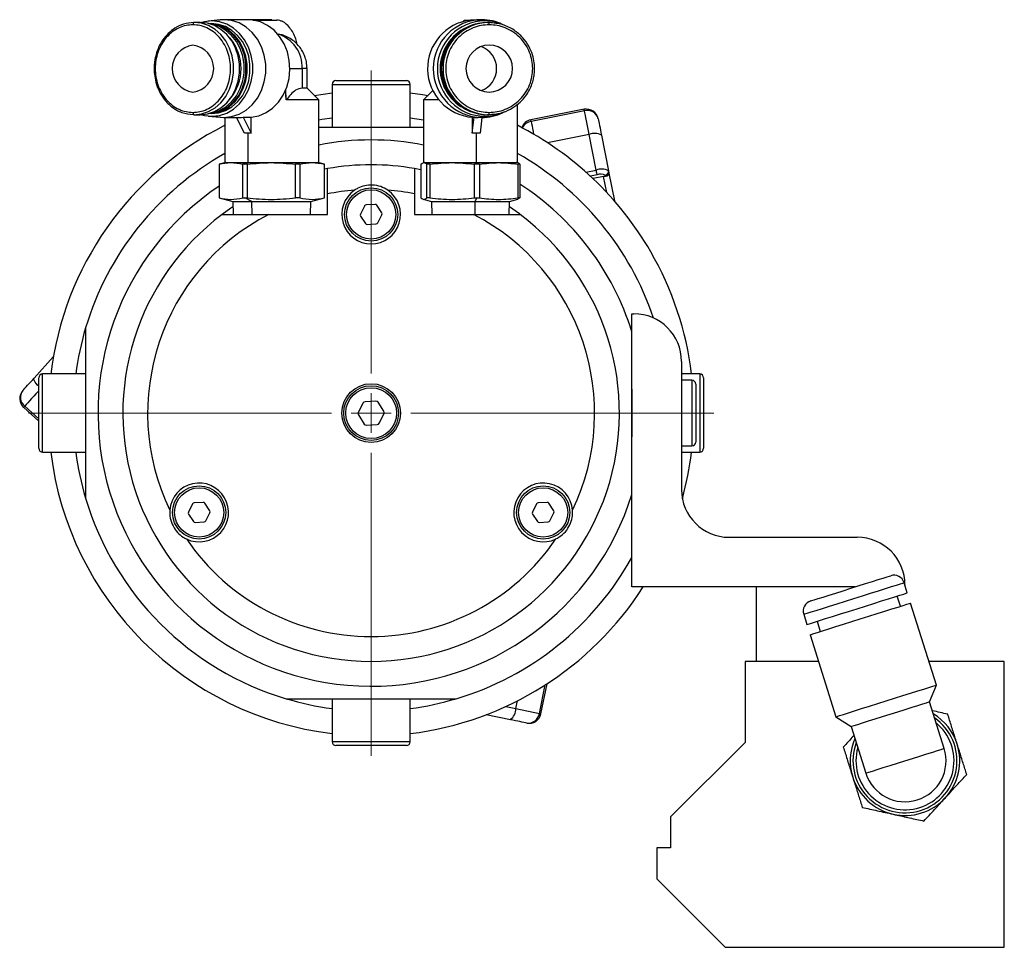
# Model space of a CAD drawing. Header units: inches. Extents: x 0.9 to 21.3, y 0.6 to 16.7.
# Tile 8 of 8: x 16.4 to 21.3, y 6.5 to 11.2. Entities that reach past the tile are written whole.
import ezdxf

# ---------------------------------------------------------------- set-up
doc = ezdxf.new("R2010")
doc.units = ezdxf.units.IN
doc.header["$MEASUREMENT"] = 0

# ---------------------------------------------------------------- blocks, each defined once
blk = doc.blocks.new('SW_CENTERMARKSYMBOL_2')
at = {"color": 0, "linetype": 'Continuous', "lineweight": 0}
for p, q in [((0, 0.2), (0, 1.725)), ((0, 0), (0, 0.1)), ((-0.2, 0), (-1.725, 0)), ((0, 0), (-0.1, 0)), ((0, 0), (0, -0.1)), ((0, 0), (0.1, 0)), ((0.2, 0), (1.725, 0)), ((0, -0.2), (0, -1.725))]:
    blk.add_line(p, q, dxfattribs=at)

msp = doc.modelspace()

# ---------------------------------------------------------------- linework, layer by layer
at = {"color": 7, "linetype": 'Continuous', "lineweight": 25}
for p, q in [((17.3724, 11.1547), (17.3125, 11.1485)), ((17.391, 11.1556), (17.3307, 11.1494)), ((17.391, 11.1556), (17.3724, 11.1547)), ((17.6324, 11.1556), (17.391, 11.1556)), ((17.5371, 11.1538), (17.6578, 11.1538)), ((17.6324, 11.1556), (17.6578, 11.1538)), ((18.6031, 11.1538), (18.6324, 11.1556)), ((18.6031, 11.1538), (18.6318, 11.1538)), ((18.6324, 11.1556), (18.6898, 11.1556)), ((18.6898, 11.1556), (18.7041, 11.1494)), ((17.2713, 11.1418), (17.2412, 11.1418)), ((17.3161, 11.1359), (17.3287, 11.1359)), ((17.6836, 11.1475), (17.678, 11.1484)), ((18.7182, 11.1418), (18.7253, 11.1418)), ((18.8062, 11.1263), (18.7945, 11.1318)), ((17.6578, 11.0842), (17.6668, 11.0813)), ((17.7233, 10.9096), (17.7847, 10.9096)), ((17.7847, 10.9096), (17.7847, 10.8111)), ((17.8096, 10.9096), (17.7847, 10.9096)), ((17.8096, 10.8111), (17.8096, 10.9096)), ((17.8096, 10.8111), (17.7847, 10.8111)), ((17.8687, 10.7521), (17.8096, 10.8111)), ((17.9356, 10.8293), (17.9356, 10.6128)), ((17.9356, 10.8293), (18.034, 10.8293)), ((17.9553, 10.849), (18.0439, 10.849)), ((18.034, 10.8293), (18.3293, 10.8293)), ((18.0439, 10.849), (18.3096, 10.849)), ((18.3293, 10.6128), (18.3293, 10.8293)), ((17.7049, 10.7521), (17.7005, 10.8003)), ((17.7049, 10.7521), (17.703, 10.8045)), ((17.8459, 10.7748), (17.9356, 10.7883)), ((18.443, 10.7988), (18.3962, 10.7521)), ((17.8687, 10.7521), (17.7049, 10.7521)), ((17.8687, 10.4371), (17.8687, 10.7521)), ((18.3962, 10.7521), (18.3962, 10.4371)), ((18.4755, 10.7521), (18.3962, 10.7521)), ((18.8687, 10.4371), (18.8687, 10.7292)), ((17.2412, 10.6773), (17.2713, 10.6773)), ((17.3125, 10.6706), (17.3724, 10.6645)), ((17.3287, 10.6832), (17.3161, 10.6832)), ((17.3307, 10.6697), (17.391, 10.6635)), ((17.3724, 10.6645), (17.391, 10.6635)), ((17.391, 10.6635), (17.4715, 10.6635)), ((17.3962, 10.6635), (17.3962, 10.4371)), ((17.4952, 10.5839), (17.4546, 10.6635)), ((17.488, 10.6643), (17.5287, 10.6643)), ((17.488, 10.6643), (17.5291, 10.5839)), ((17.5291, 10.5839), (17.5291, 10.6643)), ((18.3293, 10.6623), (18.3962, 10.6519)), ((18.6415, 10.5839), (18.6512, 10.6643)), ((18.6415, 10.6643), (18.6415, 10.5839)), ((18.6416, 10.6643), (18.6512, 10.6643)), ((18.6898, 10.6635), (18.6707, 10.6635)), ((18.6902, 10.6635), (18.6805, 10.5839)), ((18.7041, 10.6697), (18.6898, 10.6635)), ((18.7253, 10.6773), (18.7182, 10.6773)), ((18.7945, 10.6873), (18.8062, 10.6929)), ((19.2051, 10.7045), (18.9363, 10.6514)), ((19.2066, 10.6965), (18.9378, 10.6435)), ((18.3962, 10.6128), (17.8687, 10.6128)), ((18.9378, 10.6435), (18.9363, 10.6514)), ((17.5117, 10.5848), (17.5117, 10.4371)), ((17.5291, 10.5839), (17.5117, 10.5848)), ((18.6805, 10.5839), (18.6611, 10.5848)), ((18.6611, 10.5848), (18.6611, 10.4371)), ((19.2301, 10.5779), (19.0201, 10.5364)), ((19.2655, 10.3987), (19.2301, 10.5779)), ((19.2919, 10.5745), (19.3273, 10.3954)), ((17.4002, 10.4371), (17.3667, 10.4281)), ((17.3667, 10.4281), (17.3667, 10.2588)), ((17.3669, 10.4281), (17.3667, 10.4281)), ((17.3669, 10.4281), (17.3669, 10.2588)), ((17.3962, 10.4371), (17.5117, 10.4371)), ((17.4859, 10.2588), (17.4859, 10.4281)), ((17.4967, 10.4281), (17.4859, 10.4281)), ((17.4967, 10.4281), (17.5138, 10.4371)), ((17.5077, 10.4281), (17.4967, 10.4281)), ((17.5077, 10.4281), (17.5077, 10.2588)), ((17.5117, 10.4371), (17.8687, 10.4371)), ((17.7733, 10.4281), (17.7512, 10.4281)), ((17.7512, 10.2588), (17.7512, 10.4281)), ((17.7733, 10.4281), (17.7733, 10.2588)), ((17.8982, 10.4281), (17.8647, 10.4371)), ((17.8977, 10.4281), (17.8982, 10.4281)), ((17.8977, 10.2588), (17.8977, 10.4281)), ((17.8982, 10.2588), (17.8982, 10.4281)), ((18.3832, 10.4281), (18.3832, 10.2588)), ((18.4002, 10.4371), (18.3945, 10.4356)), ((18.3962, 10.4371), (18.6611, 10.4371)), ((18.428, 10.4281), (18.4127, 10.4281)), ((18.4127, 10.2588), (18.4127, 10.4281)), ((18.428, 10.4281), (18.428, 10.2588)), ((18.6647, 10.4281), (18.6521, 10.4281)), ((18.6521, 10.2588), (18.6521, 10.4281)), ((18.6647, 10.4281), (18.6606, 10.4371)), ((18.6611, 10.4371), (18.8687, 10.4371)), ((18.6772, 10.4281), (18.6647, 10.4281)), ((18.6772, 10.4281), (18.6772, 10.2588)), ((18.8704, 10.4356), (18.8647, 10.4371)), ((18.8817, 10.4281), (18.8704, 10.4343)), ((18.8817, 10.4281), (18.8718, 10.4281)), ((18.8718, 10.2588), (18.8718, 10.4281)), ((18.8817, 10.4281), (18.8817, 10.2588)), ((17.9129, 10.4059), (17.8982, 10.4032)), ((18.3832, 10.3999), (18.351, 10.4061)), ((19.2136, 10.3885), (19.2655, 10.3987)), ((19.2702, 10.3748), (19.2361, 10.368)), ((19.3025, 10.3662), (19.2493, 10.3557)), ((19.3182, 10.2864), (19.3025, 10.3662)), ((19.3124, 10.3677), (19.3114, 10.3725)), ((19.3273, 10.3954), (19.3298, 10.3825)), ((19.3298, 10.3825), (19.3573, 10.2431)), ((17.9134, 10.1753), (17.9134, 10.2788)), ((18.3509, 10.2789), (18.3509, 10.1753)), ((17.3667, 10.2588), (17.436, 10.2403)), ((17.3669, 10.2588), (17.3667, 10.2588)), ((17.436, 10.2403), (17.438, 10.1753)), ((17.436, 10.2403), (17.5321, 10.2403)), ((17.4859, 10.2588), (17.4967, 10.2588)), ((17.5321, 10.2403), (17.4967, 10.2588)), ((17.4967, 10.2588), (17.5077, 10.2588)), ((17.5321, 10.2403), (17.8289, 10.2403)), ((17.5331, 10.1753), (17.5321, 10.2403)), ((17.7733, 10.2588), (17.7512, 10.2588)), ((17.8269, 10.1753), (17.8289, 10.2403)), ((17.8289, 10.2403), (17.8982, 10.2588)), ((17.8977, 10.2588), (17.8982, 10.2588)), ((18.0988, 10.2178), (18.0783, 10.1772)), ((18.1524, 10.2257), (18.107, 10.2232)), ((18.1861, 10.1832), (18.1612, 10.2212)), ((18.3945, 10.2514), (18.436, 10.2403)), ((18.428, 10.2588), (18.4127, 10.2588)), ((18.436, 10.2403), (18.438, 10.1753)), ((18.436, 10.2403), (18.6563, 10.2403)), ((18.6521, 10.2588), (18.6647, 10.2588)), ((18.656, 10.1753), (18.6563, 10.2403)), ((18.6563, 10.2403), (18.6647, 10.2588)), ((18.6563, 10.2403), (18.8289, 10.2403)), ((18.6647, 10.2588), (18.6772, 10.2588)), ((18.8269, 10.1753), (18.8289, 10.2403)), ((18.8289, 10.2403), (18.8704, 10.2514)), ((18.8817, 10.2588), (18.8704, 10.2527)), ((18.8817, 10.2588), (18.8718, 10.2588)), ((17.6171, 10.1753), (17.9134, 10.1753)), ((18.0788, 10.1674), (18.1037, 10.1294)), ((18.1661, 10.1328), (18.1866, 10.1734)), ((18.3509, 10.1753), (18.6478, 10.1753)), ((18.1125, 10.1249), (18.1579, 10.1274)), ((19.4449, 8.3003), (19.4449, 9.6753)), ((19.4449, 9.6753), (19.4549, 9.6753)), ((16.6949, 9.6038), (16.6949, 8.7468)), ((16.4354, 9.3515), (16.5322, 9.4578)), ((19.6949, 9.4353), (19.6949, 8.7903)), ((16.6949, 9.3722), (16.4784, 9.3722)), ((16.4784, 9.3458), (16.4784, 9.3722)), ((19.7865, 9.3722), (19.6949, 9.3722)), ((19.7865, 9.3722), (19.7865, 8.9785)), ((16.4587, 9.3287), (16.4587, 9.3525)), ((16.4587, 8.9981), (16.4587, 9.3287)), ((16.4784, 8.9785), (16.4784, 9.3458)), ((19.7471, 9.3407), (19.6949, 9.3407)), ((19.7471, 9.3407), (19.7471, 9.01)), ((19.7668, 9.321), (19.7668, 9.0296)), ((19.8062, 9.3525), (19.8062, 8.9981)), ((18.0921, 9.2263), (18.0674, 9.1776)), ((18.1564, 9.2358), (18.102, 9.2328)), ((18.1968, 9.1848), (18.167, 9.2304)), ((16.3827, 9.2044), (16.4587, 9.1351)), ((16.3881, 9.2103), (16.4587, 9.146)), ((18.1728, 9.1243), (18.1975, 9.173)), ((18.0681, 9.1658), (18.0979, 9.1202)), ((18.1085, 9.1148), (18.1629, 9.1178)), ((16.4784, 8.9785), (16.6949, 8.9785)), ((19.6949, 9.01), (19.7471, 9.01)), ((19.6949, 8.9785), (19.7865, 8.9785)), ((17.2864, 8.7257), (17.241, 8.7232)), ((19.0185, 8.7257), (18.9731, 8.7232)), ((17.2328, 8.7178), (17.2122, 8.6772)), ((17.3201, 8.6832), (17.2952, 8.7213)), ((18.9648, 8.7178), (18.9443, 8.6772)), ((19.0521, 8.6832), (19.0272, 8.7213)), ((17.2128, 8.6674), (17.2377, 8.6294)), ((17.2464, 8.6249), (17.2918, 8.6274)), ((17.3001, 8.6328), (17.3206, 8.6734)), ((18.9448, 8.6674), (18.9697, 8.6294)), ((18.9785, 8.6249), (19.0239, 8.6274)), ((19.0321, 8.6328), (19.0526, 8.6734)), ((19.9349, 8.5503), (20.5799, 8.5503)), ((20.5689, 8.3003), (19.4449, 8.3003)), ((20.0699, 8.3003), (20.0699, 7.9253)), ((20.8317, 8.2703), (20.8156, 8.3216)), ((20.8199, 8.3103), (20.8199, 8.3077)), ((20.7966, 8.2029), (20.7804, 8.2542)), ((20.9779, 7.8061), (20.8479, 8.219)), ((20.31, 8.1624), (20.3262, 8.1112)), ((20.3775, 8.1273), (20.3936, 8.076)), ((20.3423, 8.0599), (20.4723, 7.647)), ((20.0149, 7.9253), (20.0149, 7.5173)), ((20.3847, 7.9253), (20.0149, 7.9253)), ((21.3199, 7.9253), (20.9403, 7.9253)), ((21.3199, 6.4863), (21.3199, 7.9253)), ((18.9793, 7.6633), (19.009, 7.807)), ((18.9872, 7.6617), (19.0185, 7.8131)), ((20.9431, 7.7223), (20.9779, 7.8061)), ((17.704, 7.7378), (18.5609, 7.7378)), ((17.9356, 7.7378), (17.9356, 7.5213)), ((18.3293, 7.5213), (18.3293, 7.7378)), ((18.81, 7.6983), (18.8608, 7.6878)), ((18.8608, 7.6878), (18.8689, 7.7268)), ((18.8608, 7.6878), (18.9793, 7.6633)), ((21.0171, 7.4874), (20.9431, 7.7223)), ((18.8337, 7.6321), (18.7122, 7.6572)), ((18.9793, 7.6633), (18.9872, 7.6617)), ((20.4723, 7.647), (20.5488, 7.5982)), ((20.5488, 7.5982), (20.6228, 7.3632)), ((18.3293, 7.5213), (17.9356, 7.5213)), ((18.3096, 7.5016), (17.9553, 7.5016)), ((20.0149, 7.5173), (19.6399, 7.1423)), ((19.6399, 7.1423), (19.6399, 6.9863)), ((19.5699, 6.9863), (19.5699, 6.8303)), ((19.6399, 6.9863), (19.5699, 6.9863)), ((19.5699, 6.8303), (19.9139, 6.4863)), ((19.9139, 6.4863), (21.3199, 6.4863))]:
    msp.add_line(p, q, dxfattribs=at)
at = {"color": 7, "linetype": 'Continuous', "lineweight": 25, "flags": 128}
for points in [[(17.391, 10.6635), (17.4299, 10.6677), (17.4674, 10.6801), (17.5024, 10.7003), (17.5335, 10.7277), (17.5598, 10.7613), (17.5804, 10.7999), (17.5945, 10.8422), (17.6016, 10.8869), (17.6016, 10.9323), (17.5945, 10.9769), (17.5804, 11.0192), (17.5598, 11.0578), (17.5335, 11.0914), (17.5024, 11.1188), (17.4674, 11.139), (17.4299, 11.1514), (17.391, 11.1556)], [(17.5287, 10.6643), (17.5669, 10.672), (17.6033, 10.6877), (17.6366, 10.711), (17.6657, 10.7409), (17.6896, 10.7764), (17.7076, 10.8165), (17.7189, 10.8597), (17.7232, 10.9046), (17.7204, 10.9497), (17.7106, 10.9934), (17.6941, 11.0342), (17.6714, 11.0709), (17.6434, 11.1022), (17.6109, 11.1269), (17.5751, 11.1443), (17.5371, 11.1538)], [(17.2412, 11.1418), (17.24, 11.1416), (17.2388, 11.1409), (17.2388, 11.1409)], [(17.2412, 10.6773), (17.2778, 10.6812), (17.3133, 10.693), (17.3463, 10.7121), (17.3757, 10.7379), (17.4005, 10.7696), (17.4199, 10.806), (17.4332, 10.846), (17.44, 10.8881), (17.44, 10.931), (17.4332, 10.9731), (17.4199, 11.0131), (17.4005, 11.0495), (17.3757, 11.0812), (17.3463, 11.107), (17.3133, 11.1262), (17.2778, 11.1379), (17.2412, 11.1418)], [(17.2713, 10.6773), (17.308, 10.6812), (17.3435, 10.693), (17.3764, 10.7121), (17.4058, 10.7379), (17.4307, 10.7696), (17.4501, 10.806), (17.4634, 10.846), (17.4701, 10.8881), (17.4701, 10.931), (17.4634, 10.9731), (17.4501, 11.0131), (17.4307, 11.0495), (17.4058, 11.0812), (17.3764, 11.107), (17.3435, 11.1262), (17.308, 11.1379), (17.2713, 11.1418)], [(17.3307, 11.1494), (17.2928, 11.1453), (17.2787, 11.1417)], [(17.3145, 10.6833), (17.3443, 10.687), (17.3788, 10.6985), (17.411, 10.7171), (17.4396, 10.7423), (17.4638, 10.7731), (17.4827, 10.8087), (17.4957, 10.8476), (17.5023, 10.8887), (17.5023, 10.9304), (17.4957, 10.9715), (17.4827, 11.0105), (17.4638, 11.046), (17.4396, 11.0769), (17.411, 11.102), (17.3788, 11.1206), (17.3443, 11.1321), (17.3145, 11.1358)], [(17.3146, 10.6832), (17.3503, 10.687), (17.3849, 10.6985), (17.417, 10.7171), (17.4457, 10.7423), (17.4699, 10.7731), (17.4888, 10.8087), (17.5017, 10.8476), (17.5083, 10.8887), (17.5083, 10.9304), (17.5017, 10.9715), (17.4888, 11.0105), (17.4699, 11.046), (17.4457, 11.0769), (17.417, 11.102), (17.3849, 11.1206), (17.3503, 11.1321), (17.3146, 11.1359)], [(17.3218, 10.6848), (17.3342, 10.687), (17.3688, 10.6985), (17.4009, 10.7171), (17.4296, 10.7423), (17.4538, 10.7731), (17.4727, 10.8087), (17.4857, 10.8476), (17.4923, 10.8887), (17.4923, 10.9304), (17.4857, 10.9715), (17.4727, 11.0105), (17.4538, 11.046), (17.4296, 11.0769), (17.4009, 11.102), (17.3688, 11.1206), (17.3342, 11.1321), (17.3218, 11.1343)], [(17.3287, 10.6832), (17.3644, 10.687), (17.399, 10.6985), (17.4311, 10.7171), (17.4598, 10.7423), (17.484, 10.7731), (17.5029, 10.8087), (17.5158, 10.8476), (17.5224, 10.8887), (17.5224, 10.9304), (17.5158, 10.9715), (17.5029, 11.0105), (17.484, 11.046), (17.4598, 11.0769), (17.4311, 11.102), (17.399, 11.1206), (17.3644, 11.1321), (17.3287, 11.1359)], [(17.3307, 10.6697), (17.3686, 10.6738), (17.4052, 10.6859), (17.4392, 10.7056), (17.4696, 10.7323), (17.4952, 10.765), (17.5153, 10.8026), (17.529, 10.8439), (17.536, 10.8874), (17.536, 10.9317), (17.529, 10.9752), (17.5153, 11.0165), (17.4952, 11.0541), (17.4696, 11.0868), (17.4392, 11.1135), (17.4052, 11.1332), (17.3686, 11.1453), (17.3307, 11.1494)], [(18.3293, 10.7883), (18.3903, 10.7797), (18.419, 10.7748)], [(17.2388, 10.6782), (17.24, 10.6775), (17.2412, 10.6773)], [(17.2787, 10.6774), (17.2928, 10.6738), (17.3307, 10.6697)], [(17.8687, 10.6519), (17.8837, 10.6545), (17.9356, 10.6623)], [(18.7259, 10.6782), (18.7256, 10.6775), (18.7253, 10.6773)], [(19.2066, 10.6965), (19.2055, 10.7024), (19.2051, 10.7045), (19.2051, 10.7045)], [(19.2301, 10.5779), (19.2265, 10.5961), (19.223, 10.6137), (19.2197, 10.6305), (19.2166, 10.6463), (19.2137, 10.6609), (19.211, 10.6742), (19.2087, 10.6862), (19.2066, 10.6965)], [(18.9378, 10.6435), (18.9399, 10.6331), (18.9422, 10.6211), (18.9449, 10.6078), (18.9478, 10.5932), (18.9505, 10.5794)], [(19.2756, 10.6572), (19.277, 10.65), (19.2786, 10.6417), (19.2805, 10.6324), (19.2825, 10.6222), (19.2846, 10.6112), (19.287, 10.5995), (19.2894, 10.5873), (19.2919, 10.5745)], [(19.2702, 10.3748), (19.2699, 10.3761), (19.2695, 10.3781), (19.269, 10.3807), (19.2684, 10.3839), (19.2677, 10.3874), (19.267, 10.3911), (19.2662, 10.3949), (19.2655, 10.3987)], [(17.4368, 10.2139), (17.4254, 10.2061), (17.3824, 10.1753)], [(18.8824, 10.1753), (18.8789, 10.178), (18.8281, 10.2139)], [(16.3787, 9.2891), (16.3836, 9.2946), (16.3893, 9.3008), (16.3957, 9.3079), (16.4027, 9.3155), (16.4103, 9.3238), (16.4183, 9.3326), (16.4267, 9.3419), (16.4354, 9.3515)], [(16.4587, 9.3102), (16.4533, 9.3161), (16.4466, 9.3241), (16.4411, 9.3316), (16.4372, 9.3384), (16.4348, 9.3441), (16.4343, 9.3485), (16.4354, 9.3515)], [(16.4587, 9.2879), (16.457, 9.286), (16.4449, 9.2728), (16.4334, 9.2601), (16.4226, 9.2482), (16.4126, 9.2372), (16.4034, 9.2272), (16.3952, 9.2182), (16.3881, 9.2103)], [(16.3881, 9.2103), (16.384, 9.2059), (16.3827, 9.2044), (16.3827, 9.2044)], [(20.5467, 8.2933), (20.5848, 8.3053), (20.6215, 8.3169), (20.6556, 8.3276), (20.6857, 8.3371), (20.7108, 8.345), (20.7299, 8.351), (20.7425, 8.3549), (20.7479, 8.3567), (20.7481, 8.3567)], [(20.3452, 8.2299), (20.3454, 8.2299), (20.3508, 8.2316), (20.3634, 8.2356), (20.3825, 8.2416), (20.4076, 8.2495), (20.4377, 8.259), (20.4718, 8.2697), (20.5085, 8.2813), (20.5467, 8.2933)], [(20.5628, 8.242), (20.6055, 8.2555), (20.647, 8.2685), (20.6861, 8.2808), (20.7216, 8.292), (20.7525, 8.3018), (20.778, 8.3098), (20.7973, 8.3159), (20.8099, 8.3198), (20.8153, 8.3215), (20.8156, 8.3216)], [(20.31, 8.1624), (20.3103, 8.1625), (20.3157, 8.1642), (20.3283, 8.1682), (20.3476, 8.1742), (20.3731, 8.1823), (20.404, 8.192), (20.4395, 8.2032), (20.4786, 8.2155), (20.5201, 8.2286), (20.5628, 8.242)], [(20.5789, 8.1907), (20.6217, 8.2042), (20.6632, 8.2173), (20.7022, 8.2296), (20.7377, 8.2407), (20.7687, 8.2505), (20.7942, 8.2585), (20.8135, 8.2646), (20.826, 8.2685), (20.8315, 8.2703), (20.8317, 8.2703)], [(20.3262, 8.1112), (20.3264, 8.1112), (20.3319, 8.1129), (20.3444, 8.1169), (20.3637, 8.123), (20.3892, 8.131), (20.4202, 8.1407), (20.4557, 8.1519), (20.4947, 8.1642), (20.5362, 8.1773), (20.5789, 8.1907)], [(20.5951, 8.1395), (20.6378, 8.1529), (20.6793, 8.166), (20.7184, 8.1783), (20.7539, 8.1895), (20.7848, 8.1992), (20.8103, 8.2072), (20.8296, 8.2133), (20.8422, 8.2173), (20.8476, 8.219), (20.8479, 8.219)], [(20.3423, 8.0599), (20.3426, 8.0599), (20.348, 8.0617), (20.3606, 8.0656), (20.3799, 8.0717), (20.4053, 8.0797), (20.4363, 8.0895), (20.4718, 8.1006), (20.5109, 8.1129), (20.5524, 8.126), (20.5951, 8.1395)], [(20.7251, 7.7265), (20.7678, 7.74), (20.8093, 7.7531), (20.8484, 7.7654), (20.8839, 7.7765), (20.9148, 7.7863), (20.9403, 7.7943), (20.9596, 7.8004), (20.9722, 7.8043), (20.9776, 7.8061), (20.9779, 7.8061)], [(20.4723, 7.647), (20.4726, 7.647), (20.478, 7.6487), (20.4906, 7.6527), (20.5099, 7.6588), (20.5354, 7.6668), (20.5663, 7.6765), (20.6018, 7.6877), (20.6409, 7.7), (20.6824, 7.7131), (20.7251, 7.7265)], [(20.746, 7.6603), (20.7844, 7.6724), (20.8214, 7.684), (20.8555, 7.6947), (20.8854, 7.7042), (20.9099, 7.7119), (20.9281, 7.7176), (20.9393, 7.7211), (20.9431, 7.7223)], [(20.5488, 7.5982), (20.5526, 7.5994), (20.5638, 7.6029), (20.582, 7.6086), (20.6066, 7.6164), (20.6364, 7.6258), (20.6705, 7.6365), (20.7075, 7.6481), (20.746, 7.6603)], [(18.9163, 7.6151), (18.9091, 7.6166), (18.9008, 7.6183), (18.8915, 7.6202), (18.8813, 7.6223), (18.8703, 7.6246), (18.8587, 7.627), (18.8464, 7.6295), (18.8337, 7.6321)], [(20.6228, 7.3632), (20.6266, 7.3644), (20.6378, 7.368), (20.656, 7.3737), (20.6805, 7.3814), (20.7104, 7.3908), (20.7445, 7.4015), (20.7815, 7.4132), (20.8199, 7.4253), (20.8584, 7.4374), (20.8954, 7.4491), (20.9295, 7.4598), (20.9594, 7.4692), (20.9839, 7.4769), (21.0021, 7.4827), (21.0133, 7.4862), (21.0171, 7.4874)]]:
    msp.add_lwpolyline(points, dxfattribs=at)
at = {"color": 7, "linetype": 'Continuous', "lineweight": 25}
for centre, radius in [((18.1324, 10.1753), 0.1339), ((18.1324, 10.1753), 0.124), ((18.1324, 9.1753), 0.148), ((18.1324, 9.1753), 0.1378), ((18.1324, 9.1753), 0.128), ((17.2664, 8.6753), 0.1339), ((17.2664, 8.6753), 0.124), ((18.9985, 8.6753), 0.1339), ((18.9985, 8.6753), 0.124)]:
    msp.add_circle(centre, radius, dxfattribs=at)
for centre, radius, start, end in [((18.6628, 10.9096), 0.2462, 97.2331, 265.0535), ((18.6912, 10.9096), 0.2461, 90.3317, 269.6683), ((18.6897, 10.9128), 0.2428, 64.4343, 89.9908), ((17.2496, 11.1312), 0.0146, 137.8324, 184.4661), ((18.7055, 10.9096), 0.2399, 90.3317, 269.6683), ((18.7067, 10.9096), 0.227, 114.2871, 245.7129), ((18.7195, 10.9096), 0.2323, 90.3317, 269.6683), ((18.7267, 10.9096), 0.2323, 90.3317, 269.6683), ((18.7041, 10.9127), 0.2367, 64.4346, 89.9906), ((18.7245, 11.1407), 0.00142, 9.5555, 53.1804), ((18.6777, 11.1315), 0.0491, 358.2346, 11.0331), ((17.2409, 10.9096), 0.2368, 319.2498, 40.7502), ((17.6129, 10.9184), 0.1721, 357.0559, 73.6466), ((18.7103, 10.9096), 0.2272, 124.0578, 235.9422), ((18.7119, 10.9096), 0.2274, 131.0119, 228.9881), ((17.2496, 10.9096), 0.119, 96.9687, 263.0313), ((17.2207, 10.9096), 0.119, 276.9686, 83.0314), ((18.7149, 10.9096), 0.2279, 155.2195, 204.7805), ((18.7275, 10.9096), 0.1181, 90.3419, 269.6581), ((18.6458, 10.9096), 0.1184, 290.2704, 69.7296), ((18.7261, 10.9096), 0.1181, 270.3419, 89.6581), ((17.9553, 10.8293), 0.0197, 90, 180), ((18.3096, 10.8293), 0.0197, 0, 90), ((17.2492, 10.6878), 0.0141, 174.7573, 222.955), ((18.6897, 10.9063), 0.2428, 270.0096, 295.565), ((18.7041, 10.9064), 0.2367, 270.0094, 295.5654), ((18.6826, 10.6872), 0.0442, 348.2516, 2.4776), ((19.2167, 10.6456), 0.06, 11.1728, 101.1728), ((19.2212, 10.6421), 0.0564, 15.5956, 104.9993), ((18.1324, 9.1753), 1.625, 116.9401, 173.0422), ((18.1324, 9.1753), 1.625, 30, 63.0599), ((18.9479, 10.5925), 0.06, 101.1728, 160.7718), ((18.9489, 10.5814), 0.063, 100.153, 151.8422), ((19.2575, 10.5116), 0.0717, 61.3084, 112.4503), ((18.1324, 9.1753), 1.375, 78.9398, 101.0602), ((18.1324, 9.1753), 1.5, 119.3941, 163.4022), ((18.1324, 9.1753), 1.5, 18.6058, 60.6059), ((18.1324, 9.1753), 1.25, 79.933, 100.0903), ((19.2928, 10.3324), 0.0717, 61.3092, 112.45), ((19.2884, 10.3306), 0.0478, 61.3086, 112.4498), ((19.3079, 10.3919), 0.0197, 280.2281, 10.1954), ((18.1324, 9.1753), 1.375, 123.8422, 342.6586), ((18.1324, 9.1753), 1.375, 17.3414, 56.9818), ((18.1324, 9.1753), 1.125, 94.2815, 101.2253), ((18.1324, 10.1753), 0.148, 124.5752, 55.4248), ((18.1324, 9.1753), 1.125, 78.8007, 85.7185), ((18.1076, 10.2134), 0.00984, 93.1576, 153.1576), ((18.153, 10.2159), 0.00984, 33.1576, 93.1576), ((18.1324, 9.1753), 1.25, 126.8699, 53.1301), ((18.1324, 9.1753), 1.125, 117.266, 205.7185), ((18.0871, 10.1728), 0.00984, 153.1576, 213.1576), ((18.1778, 10.1778), 0.00984, 333.1576, 33.1576), ((18.1324, 9.1753), 1.125, 334.2815, 62.734), ((18.1119, 10.1347), 0.00984, 213.1576, 273.1576), ((18.1573, 10.1372), 0.00984, 273.1576, 333.1576), ((18.1324, 9.1753), 1.625, 6.9578, 30), ((19.4549, 9.4353), 0.24, 0, 90), ((18.1324, 9.1753), 1.5, 163.4022, 172.4591), ((16.4784, 9.3525), 0.0197, 90, 180), ((19.7865, 9.3525), 0.0197, 0, 90), ((19.7471, 9.321), 0.0197, 0, 90), ((16.423, 9.2487), 0.06, 137.6917, 227.6917), ((16.4232, 9.2545), 0.0564, 142.1142, 231.518), ((18.1026, 9.221), 0.0118, 93.1576, 153.1576), ((18.1571, 9.224), 0.0118, 33.1576, 93.1576), ((18.078, 9.1723), 0.0118, 153.1576, 213.1576), ((18.1869, 9.1783), 0.0118, 333.1576, 33.1576), ((18.1623, 9.1296), 0.0118, 273.1576, 333.1576), ((18.1078, 9.1266), 0.0118, 213.1576, 273.1576), ((19.7471, 9.0296), 0.0197, 270, 0), ((16.4784, 8.9981), 0.0197, 180, 270), ((18.1324, 9.1753), 1.625, 186.9578, 263.0422), ((18.1324, 9.1753), 1.5, 187.5409, 196.5978), ((18.1324, 9.1753), 1.625, 344.6309, 353.0422), ((19.7865, 8.9981), 0.0197, 270, 0), ((17.2664, 8.6753), 0.148, 244.5752, 175.4248), ((18.9985, 8.6753), 0.148, 4.5752, 295.4248), ((19.9349, 8.7903), 0.24, 180, 270), ((18.1324, 9.1753), 1.5, 196.5978, 253.4022), ((17.287, 8.7159), 0.00984, 33.1576, 93.1576), ((19.019, 8.7159), 0.00984, 33.1576, 93.1576), ((17.221, 8.6728), 0.00984, 153.1576, 213.1576), ((17.2416, 8.7134), 0.00984, 93.1576, 153.1576), ((17.3118, 8.6778), 0.00984, 333.1576, 33.1576), ((18.9531, 8.6728), 0.00984, 153.1576, 213.1576), ((18.9736, 8.7134), 0.00984, 93.1576, 153.1576), ((19.0439, 8.6778), 0.00984, 333.1576, 33.1576), ((17.2459, 8.6347), 0.00984, 213.1576, 273.1576), ((17.2913, 8.6372), 0.00984, 273.1576, 333.1576), ((18.9779, 8.6347), 0.00984, 213.1576, 273.1576), ((19.0233, 8.6372), 0.00984, 273.1576, 333.1576), ((18.1324, 9.1753), 1.125, 214.2815, 325.7185), ((20.5799, 8.3103), 0.24, 0, 90), ((18.1324, 9.1753), 1.5, 286.5978, 331.045), ((20.7643, 8.3055), 0.0538, 17.4769, 107.4769), ((18.1324, 9.1753), 1.625, 276.9578, 327.421), ((20.3613, 8.1786), 0.0538, 107.4769, 197.4769), ((18.1324, 9.1753), 1.5, 253.4022, 262.4591), ((18.1324, 9.1753), 1.5, 277.5409, 286.5978), ((18.7891, 7.6883), 0.0717, 308.462, 359.6031), ((18.9234, 7.671), 0.0564, 262.7483, 352.1525), ((18.9284, 7.6738), 0.06, 258.3258, 348.3258), ((20.8199, 7.4253), 0.2618, 287.4769, 55.3405), ((20.8199, 7.4253), 0.2756, 17.4769, 58.8865), ((20.8199, 7.4253), 0.2468, 287.4769, 50.6046), ((20.8199, 7.4253), 0.2756, 156.0673, 197.4769), ((17.9553, 7.5213), 0.0197, 180, 270), ((18.3096, 7.5213), 0.0197, 270, 0), ((20.8199, 7.4253), 0.2618, 159.6133, 287.4769), ((20.8199, 7.4253), 0.2468, 164.3492, 287.4769), ((20.8199, 7.4253), 0.2067, 197.4769, 17.4769), ((20.8199, 7.4253), 0.2756, 317.4769, 17.4769), ((20.8199, 7.4253), 0.2756, 197.4769, 257.4769), ((20.8199, 7.4253), 0.2756, 257.4769, 317.4769)]:
    msp.add_arc(centre, radius, start, end, dxfattribs=at)
for centre, major_axis, ratio, start_param, end_param in [((17.3458, 10.9096), (-0.2139, 0.2139), 0.568886, 2.624365, 2.704451), ((18.7005, 10.9096), (0.1842, 0.1842), 0.885224, 3.786099, 3.866184), ((17.6324, 10.3485), (-0.2053, 0.2053), 0.568886, 5.765958, 5.849388), ((18.6324, 10.3485), (0.1769, 0.1769), 0.885224, 0.724591, 0.808022), ((19.304, 10.3586), (0.0294, 0.0058), 0.258145, 1.230959, 1.570796)]:
    msp.add_ellipse(centre, major_axis=major_axis, ratio=ratio, start_param=start_param, end_param=end_param, dxfattribs=at)
for points, knots in [([(17.7602, 11.0316), (17.758, 11.041), (17.7499, 11.075), (17.7239, 11.1168), (17.6903, 11.1483), (17.6673, 11.1522), (17.6578, 11.1538)], [0, 0, 0, 0, 0.124571, 0.454505, 0.773508, 1, 1, 1, 1]), ([(18.6031, 11.1538), (18.6014, 11.153), (18.5988, 11.1518), (18.5962, 11.145), (18.5954, 11.1427)], [0, 0, 0, 0, 0.651359, 1, 1, 1, 1]), ([(17.2388, 11.1409), (17.2217, 11.1394), (17.189, 11.1364), (17.1453, 11.1155), (17.1105, 11.0881), (17.0843, 11.057), (17.066, 11.0257), (17.0539, 10.9964), (17.0464, 10.97), (17.0416, 10.9436), (17.0393, 10.914), (17.0407, 10.8787), (17.0483, 10.8384), (17.0642, 10.7951), (17.0908, 10.7518), (17.1293, 10.7135), (17.1799, 10.6844), (17.2186, 10.6803), (17.2388, 10.6782)], [0, 0, 0, 0, 0.0820424, 0.1565767, 0.2236142, 0.2831683, 0.3352518, 0.3798781, 0.4170568, 0.4505607, 0.491322, 0.5400408, 0.5967243, 0.6613824, 0.7340273, 0.8146715, 0.903326, 1, 1, 1, 1]), ([(17.2351, 11.13), (17.2236, 11.1293), (17.1998, 11.1278), (17.1644, 11.1156), (17.1305, 11.0952), (17.1002, 11.0666), (17.0755, 11.0313), (17.0579, 10.9918), (17.0478, 10.9507), (17.0445, 10.9096), (17.0478, 10.8684), (17.0579, 10.8273), (17.0755, 10.7878), (17.1002, 10.7526), (17.1305, 10.7239), (17.1644, 10.7035), (17.1998, 10.6913), (17.2236, 10.6898), (17.2351, 10.6891)], [0, 0, 0, 0, 0.0582578, 0.1200055, 0.1843204, 0.25, 0.3156795, 0.3799945, 0.4417421, 0.5000001, 0.5582582, 0.6200058, 0.6843203, 0.7500002, 0.8156798, 0.8799945, 0.9417422, 1, 1, 1, 1]), ([(17.2351, 10.6891), (17.2467, 10.6898), (17.2705, 10.6913), (17.3058, 10.7035), (17.3398, 10.7239), (17.3701, 10.7526), (17.3947, 10.7878), (17.4123, 10.8273), (17.4225, 10.8684), (17.4257, 10.9096), (17.4225, 10.9507), (17.4123, 10.9918), (17.3947, 11.0313), (17.3701, 11.0666), (17.3398, 11.0952), (17.3058, 11.1156), (17.2705, 11.1278), (17.2467, 11.1293), (17.2351, 11.13)], [0, 0, 0, 0, 0.058258, 0.120006, 0.18432, 0.25, 0.31568, 0.379994, 0.441742, 0.5, 0.558258, 0.620005, 0.68432, 0.75, 0.815679, 0.879994, 0.941742, 1, 1, 1, 1]), ([(18.7268, 11.13), (18.7134, 11.1293), (18.6859, 11.1278), (18.6451, 11.1156), (18.6059, 11.0952), (18.5709, 11.0666), (18.5425, 11.0313), (18.5222, 10.9918), (18.5105, 10.9507), (18.5067, 10.9096), (18.5105, 10.8684), (18.5222, 10.8273), (18.5425, 10.7878), (18.5709, 10.7526), (18.6059, 10.7239), (18.6451, 10.7035), (18.6859, 10.6913), (18.7134, 10.6898), (18.7268, 10.6891)], [0, 0, 0, 0, 0.058258, 0.120006, 0.184321, 0.25, 0.315679, 0.379994, 0.441742, 0.5, 0.558258, 0.620006, 0.68432, 0.75, 0.81568, 0.879994, 0.941742, 1, 1, 1, 1]), ([(18.7259, 10.6782), (18.7456, 10.6797), (18.7832, 10.6825), (18.8335, 10.7032), (18.8737, 10.7306), (18.9039, 10.7617), (18.9252, 10.793), (18.9391, 10.8223), (18.9478, 10.8489), (18.9534, 10.8753), (18.9561, 10.9051), (18.9544, 10.9405), (18.9457, 10.981), (18.9272, 11.0244), (18.8965, 11.0677), (18.852, 11.1059), (18.7937, 11.1349), (18.7491, 11.1389), (18.7259, 11.1409)], [0, 0, 0, 0, 0.081865, 0.156306, 0.223318, 0.282895, 0.335034, 0.379731, 0.416982, 0.450557, 0.491405, 0.540217, 0.596987, 0.661711, 0.734382, 0.814992, 0.903534, 1, 1, 1, 1]), ([(18.7268, 10.6891), (18.7401, 10.6898), (18.7676, 10.6913), (18.8084, 10.7035), (18.8476, 10.7239), (18.8826, 10.7526), (18.9111, 10.7878), (18.9314, 10.8273), (18.9431, 10.8684), (18.9468, 10.9096), (18.9431, 10.9507), (18.9314, 10.9918), (18.9111, 11.0313), (18.8826, 11.0666), (18.8476, 11.0952), (18.8084, 11.1156), (18.7676, 11.1278), (18.7401, 11.1293), (18.7268, 11.13)], [0, 0, 0, 0, 0.058258, 0.120006, 0.18432, 0.25, 0.31568, 0.379994, 0.441742, 0.5, 0.558258, 0.620006, 0.684321, 0.75, 0.81568, 0.879994, 0.941742, 1, 1, 1, 1]), ([(17.8096, 10.9096), (17.809, 10.9213), (17.8081, 10.9379), (17.802, 10.962), (17.7947, 10.9822), (17.7824, 11.0052), (17.7658, 11.0274), (17.7445, 11.0479), (17.7188, 11.0652), (17.6926, 11.0774), (17.6746, 11.0811), (17.6671, 11.0826)], [0, 0, 0, 0, 0.144915, 0.204854, 0.304831, 0.410291, 0.524965, 0.646386, 0.77344, 0.905221, 1, 1, 1, 1]), ([(17.7847, 10.8111), (17.7737, 10.8087), (17.7539, 10.8044), (17.7276, 10.7799), (17.7125, 10.7614), (17.7049, 10.7521)], [0, 0, 0, 0, 0.380987, 0.687489, 1, 1, 1, 1]), ([(17.3669, 10.4281), (17.3865, 10.4321), (17.4262, 10.44), (17.4659, 10.4321), (17.4859, 10.4281)], [0, 0, 0, 0, 0.496028, 1, 1, 1, 1]), ([(17.5077, 10.4281), (17.548, 10.4321), (17.6291, 10.44), (17.7103, 10.4321), (17.7512, 10.4281)], [0, 0, 0, 0, 0.4960283, 1, 1, 1, 1]), ([(17.7733, 10.4281), (17.7939, 10.4321), (17.8353, 10.44), (17.8768, 10.4321), (17.8977, 10.4281)], [0, 0, 0, 0, 0.496028, 1, 1, 1, 1]), ([(18.3832, 10.4281), (18.3881, 10.4321), (18.3979, 10.44), (18.4078, 10.4321), (18.4127, 10.4281)], [0, 0, 0, 0, 0.4960284, 1, 1, 1, 1]), ([(18.428, 10.4281), (18.465, 10.4321), (18.5397, 10.44), (18.6144, 10.4321), (18.6521, 10.4281)], [0, 0, 0, 0, 0.496028, 1, 1, 1, 1]), ([(18.6772, 10.4281), (18.7094, 10.4321), (18.7742, 10.44), (18.8391, 10.4321), (18.8718, 10.4281)], [0, 0, 0, 0, 0.496028, 1, 1, 1, 1]), ([(17.9134, 10.2788), (17.9134, 10.2823), (17.9134, 10.3248), (17.9134, 10.3671), (17.9134, 10.406)], [0, 0, 0, 0, 0.083737, 1, 1, 1, 1]), ([(18.3509, 10.4061), (18.3509, 10.3672), (18.3509, 10.3248), (18.3509, 10.2824), (18.3509, 10.2789)], [0, 0, 0, 0, 0.91665, 1, 1, 1, 1]), ([(19.3124, 10.3677), (19.3143, 10.368), (19.3187, 10.3688), (19.3241, 10.3715), (19.3293, 10.3763), (19.3303, 10.3802), (19.3298, 10.3825), (19.3298, 10.3825)], [0, 0, 0, 0, 0.140705, 0.32152, 0.563122, 0.99516, 1, 1, 1, 1]), ([(18.2164, 10.2972), (18.2051, 10.3038), (18.1823, 10.3172), (18.1403, 10.325), (18.0999, 10.3213), (18.0694, 10.3104), (18.0541, 10.3007), (18.0485, 10.2972)], [0, 0, 0, 0, 0.231732, 0.464794, 0.676256, 0.880787, 1, 1, 1, 1]), ([(17.3669, 10.2588), (17.3865, 10.2549), (17.4262, 10.247), (17.4659, 10.2549), (17.4859, 10.2588)], [0, 0, 0, 0, 0.496028, 1, 1, 1, 1]), ([(17.5077, 10.2588), (17.548, 10.2549), (17.6291, 10.247), (17.7103, 10.2549), (17.7512, 10.2588)], [0, 0, 0, 0, 0.496028, 1, 1, 1, 1]), ([(17.7733, 10.2588), (17.7939, 10.2549), (17.8353, 10.247), (17.8768, 10.2549), (17.8977, 10.2588)], [0, 0, 0, 0, 0.496028, 1, 1, 1, 1]), ([(18.3832, 10.2588), (18.3881, 10.2549), (18.3979, 10.247), (18.4078, 10.2549), (18.4127, 10.2588)], [0, 0, 0, 0, 0.496028, 1, 1, 1, 1]), ([(18.428, 10.2588), (18.465, 10.2549), (18.5397, 10.247), (18.6144, 10.2549), (18.6521, 10.2588)], [0, 0, 0, 0, 0.496028, 1, 1, 1, 1]), ([(18.6772, 10.2588), (18.7094, 10.2549), (18.7742, 10.247), (18.8391, 10.2549), (18.8718, 10.2588)], [0, 0, 0, 0, 0.496028, 1, 1, 1, 1]), ([(17.3824, 10.1753), (17.3933, 10.1753), (17.4694, 10.1753), (17.5489, 10.1753), (17.6171, 10.1753)], [0, 0, 0, 0, 0.142573, 1, 1, 1, 1]), ([(18.6478, 10.1753), (18.6877, 10.1753), (18.7677, 10.1753), (18.8441, 10.1753), (18.8824, 10.1753)], [0, 0, 0, 0, 0.499173, 1, 1, 1, 1]), ([(19.4449, 9.2953), (19.4449, 9.2657), (19.4449, 9.1997), (19.4449, 9.1191), (19.4449, 9.0688), (19.4449, 9.0551)], [0, 0, 0, 0, 0.370026, 0.8283603, 1, 1, 1, 1]), ([(17.1189, 8.6871), (17.1188, 8.6739), (17.1186, 8.6475), (17.1328, 8.6073), (17.1563, 8.5741), (17.181, 8.5531), (17.197, 8.5447), (17.2029, 8.5416)], [0, 0, 0, 0, 0.231732, 0.464793, 0.676256, 0.880786, 1, 1, 1, 1]), ([(19.062, 8.5416), (19.0735, 8.5482), (19.0965, 8.5612), (19.1242, 8.5936), (19.1412, 8.6305), (19.147, 8.6624), (19.1463, 8.6805), (19.146, 8.6871)], [0, 0, 0, 0, 0.231732, 0.464793, 0.676256, 0.880787, 1, 1, 1, 1]), ([(21.035, 7.6598), (21.0099, 7.6654), (20.9844, 7.6711), (20.9579, 7.677), (20.9574, 7.6771)], [0, 0, 0, 0, 0.980288, 1, 1, 1, 1]), ([(21.0828, 7.5081), (21.0765, 7.5283), (21.0636, 7.569), (21.0477, 7.6196), (21.0383, 7.6496), (21.035, 7.6598)], [0, 0, 0, 0, 0.393644, 0.793284, 1, 1, 1, 1]), ([(20.5631, 7.5529), (20.5618, 7.5515), (20.5435, 7.5316), (20.5258, 7.5122), (20.5093, 7.4943)], [0, 0, 0, 0, 0.071135, 1, 1, 1, 1]), ([(20.5093, 7.4943), (20.5125, 7.4841), (20.5219, 7.4543), (20.5378, 7.4038), (20.5506, 7.363), (20.5571, 7.3425)], [0, 0, 0, 0, 0.206717, 0.600718, 1, 1, 1, 1]), ([(21.1306, 7.3563), (21.1246, 7.3754), (21.1125, 7.4137), (21.0965, 7.4647), (21.0865, 7.4963), (21.0828, 7.5081)], [0, 0, 0, 0, 0.383904, 0.771516, 1, 1, 1, 1]), ([(20.5571, 7.3425), (20.5608, 7.3308), (20.5707, 7.2994), (20.5867, 7.2483), (20.5988, 7.21), (20.6049, 7.1908)], [0, 0, 0, 0, 0.228483, 0.612034, 1, 1, 1, 1]), ([(21.0231, 7.239), (21.0256, 7.2418), (21.0449, 7.2629), (21.0813, 7.3026), (21.1141, 7.3383), (21.1306, 7.3563)], [0, 0, 0, 0, 0.07008, 0.53078, 1, 1, 1, 1]), ([(20.9155, 7.1218), (20.933, 7.1408), (20.9682, 7.1793), (21.0047, 7.219), (21.0231, 7.239)], [0, 0, 0, 0, 0.495458, 1, 1, 1, 1]), ([(20.6049, 7.1908), (20.6301, 7.1852), (20.681, 7.1739), (20.7336, 7.1622), (20.7602, 7.1563)], [0, 0, 0, 0, 0.495458, 1, 1, 1, 1]), ([(20.7602, 7.1563), (20.7639, 7.1555), (20.7918, 7.1493), (20.8443, 7.1376), (20.8916, 7.1271), (20.9155, 7.1218)], [0, 0, 0, 0, 0.070081, 0.530779, 1, 1, 1, 1])]:
    msp.add_open_spline(points, degree=3, knots=knots, dxfattribs=at)

# ---------------------------------------------------------------- block references
at = {"color": 7, "linetype": 'Continuous', "lineweight": 0}
msp.add_blockref('SW_CENTERMARKSYMBOL_2', (18.1324, 9.1753), dxfattribs=at)

doc.saveas('drawing.dxf')
